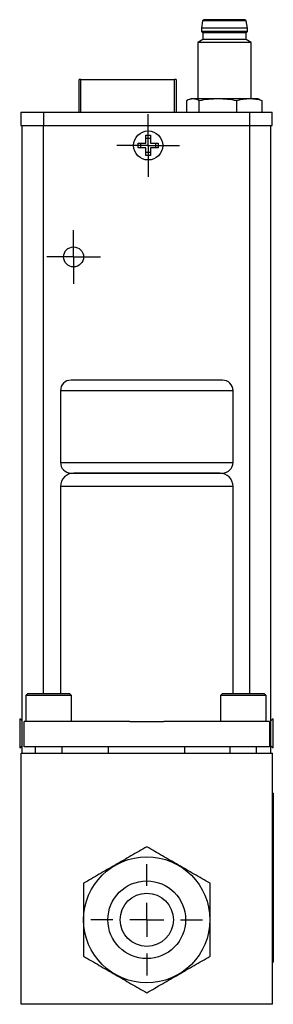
# Model space of a CAD drawing. Header units: inches. Extents: x 2.9 to 19.9, y 2.5 to 15.1.
# Tile 8 of 11: x 12.6 to 14.1, y 6.2 to 12. Entities that reach past the tile are written whole.
import ezdxf

# ---------------------------------------------------------------- set-up
doc = ezdxf.new("R2010")
doc.units = ezdxf.units.IN
doc.header["$LTSCALE"] = 2
doc.header["$MEASUREMENT"] = 0
doc.layers.add('1', color=7, linetype='Continuous')

# ---------------------------------------------------------------- blocks, each defined once
blk = doc.blocks.new('SW_CENTERMARKSYMBOL_1')
at = {"layer": '1', "color": 0}
for p, q in [((0, 0.1), (0, 0.186)), ((0, 0), (0, 0.1)), ((-0.1, 0), (-0.186, 0)), ((0, 0), (-0.1, 0)), ((0, 0), (0, -0.1)), ((0, 0), (0.1, 0)), ((0.1, 0), (0.186, 0)), ((0, -0.1), (0, -0.186))]:
    blk.add_line(p, q, dxfattribs=at)
blk = doc.blocks.new('SW_CENTERMARKSYMBOL_2')
at = {"layer": '1', "color": 0}
for p, q in [((0, 0.1), (0, 0.1591)), ((0, 0), (0, 0.1)), ((-0.1, 0), (-0.1591, 0)), ((0, 0), (-0.1, 0)), ((0, 0), (0, -0.1)), ((0, 0), (0.1, 0)), ((0.1, 0), (0.1591, 0)), ((0, -0.1), (0, -0.1591))]:
    blk.add_line(p, q, dxfattribs=at)
blk = doc.blocks.new('SW_CENTERMARKSYMBOL_3')
at = {"layer": '1', "color": 0}
for p, q in [((0, 0.2), (0, 0.32985)), ((0, 0), (0, 0.1)), ((-0.2, 0), (-0.32985, 0)), ((0, 0), (-0.1, 0)), ((0, 0), (0, -0.1)), ((0, 0), (0.1, 0)), ((0.2, 0), (0.32985, 0)), ((0, -0.2), (0, -0.32985))]:
    blk.add_line(p, q, dxfattribs=at)

msp = doc.modelspace()

# ---------------------------------------------------------------- linework, layer by layer
at = {"color": 7, "linetype": 'Continuous', "lineweight": 25}
for p, q in [((13.6758, 11.9938), (13.6687, 11.9516)), ((13.6687, 11.9516), (13.6687, 11.9319)), ((13.8045, 11.9516), (13.6687, 11.9516)), ((13.9333, 11.9938), (13.6758, 11.9938)), ((13.9404, 11.9516), (13.8045, 11.9516)), ((13.9404, 11.9516), (13.9333, 11.9938)), ((13.9404, 11.9319), (13.9404, 11.9516)), ((13.6687, 11.9319), (13.6766, 11.9221)), ((13.9404, 11.9319), (13.6687, 11.9319)), ((13.6766, 11.9221), (13.6766, 11.8827)), ((13.8045, 11.9221), (13.6766, 11.9221)), ((13.9325, 11.9221), (13.8045, 11.9221)), ((13.9325, 11.9221), (13.9404, 11.9319)), ((13.9325, 11.8827), (13.9325, 11.9221)), ((13.6766, 11.8827), (13.647, 11.8657)), ((13.647, 11.8657), (13.647, 11.5323)), ((13.8045, 11.8657), (13.647, 11.8657)), ((13.9325, 11.8827), (13.6766, 11.8827)), ((13.962, 11.8657), (13.8045, 11.8657)), ((13.962, 11.8657), (13.9325, 11.8827)), ((13.962, 11.5323), (13.962, 11.8657)), ((12.946, 11.4536), (12.946, 11.6476)), ((12.956, 11.6476), (13.5091, 11.6476)), ((13.5191, 11.6476), (13.5191, 11.4536)), ((13.5813, 11.5212), (13.5813, 11.4536)), ((13.6077, 11.5323), (13.5961, 11.5281)), ((13.6185, 11.5323), (13.6077, 11.5323)), ((13.7672, 11.5323), (13.6185, 11.5323)), ((13.6557, 11.4536), (13.6557, 11.5212)), ((13.9533, 11.5323), (13.7672, 11.5323)), ((13.8788, 11.4536), (13.8788, 11.5212)), ((14.0014, 11.5323), (13.9533, 11.5323)), ((14.0129, 11.5281), (14.0014, 11.5323)), ((14.0128, 11.5278), (14.0277, 11.5212)), ((14.0277, 11.4536), (14.0277, 11.5212)), ((12.6018, 11.4536), (12.6018, 11.3748)), ((12.6018, 11.4536), (12.7356, 11.4536)), ((12.7356, 11.4536), (12.7356, 11.3748)), ((12.7356, 11.4536), (13.9522, 11.4536)), ((12.7396, 11.4556), (12.7396, 11.4536)), ((12.8133, 11.4536), (12.8133, 11.4556)), ((12.8546, 11.4536), (12.8546, 11.4556)), ((13.9522, 11.4536), (13.9522, 11.3748)), ((13.9522, 11.4536), (14.086, 11.4536)), ((14.086, 11.3748), (14.086, 11.4536)), ((12.6018, 11.3748), (12.7356, 11.3748)), ((12.6094, 7.6603), (12.6094, 11.3748)), ((12.7356, 11.3748), (13.9522, 11.3748)), ((13.9522, 11.3748), (14.086, 11.3748)), ((14.0784, 7.6603), (14.0784, 11.3748)), ((13.3402, 11.3167), (13.3672, 11.3167)), ((13.3402, 11.2702), (13.3402, 11.3167)), ((13.3672, 11.3167), (13.3672, 11.2702)), ((13.2937, 11.2702), (13.3402, 11.2702)), ((13.2937, 11.2432), (13.2937, 11.2702)), ((13.3111, 11.2432), (13.3111, 11.2702)), ((13.3402, 11.2993), (13.3672, 11.2993)), ((13.3672, 11.2702), (13.4137, 11.2702)), ((13.3964, 11.2702), (13.3964, 11.2432)), ((13.4137, 11.2702), (13.4137, 11.2432)), ((13.3402, 11.2432), (13.2937, 11.2432)), ((13.3402, 11.1967), (13.3402, 11.2432)), ((13.3672, 11.2141), (13.3402, 11.2141)), ((13.3672, 11.1967), (13.3402, 11.1967)), ((13.4137, 11.2432), (13.3672, 11.2432)), ((13.3672, 11.2432), (13.3672, 11.1967)), ((13.793, 9.8683), (12.898, 9.8683)), ((12.8355, 9.8058), (12.8355, 9.3808)), ((13.8555, 9.3808), (13.8555, 9.8058)), ((12.898, 9.3183), (13.793, 9.3183)), ((12.8355, 9.2396), (12.8355, 8.0123)), ((13.8555, 8.0123), (13.8555, 9.2396)), ((12.6405, 8.0123), (12.6305, 8.0023)), ((12.6305, 8.0023), (12.6305, 7.8483)), ((12.8172, 8.0023), (12.6305, 8.0023)), ((12.8134, 8.0123), (12.6405, 8.0123)), ((12.8905, 8.0123), (12.8134, 8.0123)), ((12.9005, 8.0023), (12.8172, 8.0023)), ((12.9005, 8.0023), (12.8905, 8.0123)), ((12.9005, 7.8483), (12.9005, 8.0023)), ((13.7905, 8.0123), (13.7805, 8.0023)), ((13.7805, 8.0023), (13.7805, 7.8483)), ((13.9672, 8.0023), (13.7805, 8.0023)), ((13.9634, 8.0123), (13.7905, 8.0123)), ((14.0405, 8.0123), (13.9634, 8.0123)), ((14.0505, 8.0023), (13.9672, 8.0023)), ((14.0505, 8.0023), (14.0405, 8.0123)), ((14.0505, 7.8483), (14.0505, 8.0023)), ((12.6094, 7.8516), (12.5944, 7.8643)), ((12.5944, 7.8643), (12.5944, 7.7063)), ((12.6205, 7.6983), (12.6205, 7.8483)), ((13.245, 7.8483), (12.6205, 7.8483)), ((13.245, 7.8483), (13.446, 7.8483)), ((14.0705, 7.8483), (13.446, 7.8483)), ((14.0705, 7.8483), (14.0705, 7.6983)), ((14.0934, 7.8644), (14.0784, 7.8517)), ((14.0934, 7.6924), (14.0934, 7.8644)), ((12.5944, 7.7063), (12.5944, 7.6923)), ((12.5944, 7.6923), (12.6094, 7.7051)), ((14.0705, 7.6983), (12.6205, 7.6983)), ((12.6861, 7.6983), (12.6861, 7.6603)), ((12.845, 7.6603), (12.845, 7.6983)), ((13.1189, 7.6603), (13.1189, 7.6983)), ((13.5689, 7.6983), (13.5689, 7.6603)), ((13.8361, 7.6983), (13.8361, 7.6603)), ((13.995, 7.6603), (13.995, 7.6983)), ((14.0784, 7.7052), (14.0934, 7.6924)), ((12.603, 6.1753), (12.603, 7.6603)), ((12.603, 7.6603), (14.088, 7.6603)), ((14.088, 6.1753), (14.088, 7.6603)), ((14.093, 7.4253), (14.088, 7.4253)), ((14.093, 7.4253), (14.093, 6.4253)), ((14.093, 7.3395), (14.0934, 7.3395)), ((14.0934, 7.3395), (14.0934, 7.1956)), ((14.0934, 7.1956), (14.093, 7.1956)), ((14.0934, 6.9526), (14.093, 6.9526)), ((14.0934, 6.8103), (14.0934, 6.9526)), ((14.093, 6.8103), (14.0934, 6.8103)), ((14.0934, 6.8103), (14.0934, 6.668)), ((14.0934, 6.668), (14.093, 6.668)), ((14.088, 6.4253), (14.093, 6.4253)), ((14.088, 6.1753), (12.603, 6.1753))]:
    msp.add_line(p, q, dxfattribs=at)
at = {"color": 8, "linetype": 'Continuous', "lineweight": 25}
for p, q in [((12.956, 11.4536), (12.956, 11.6476)), ((13.5091, 11.4536), (13.5091, 11.6476)), ((12.7344, 8.0123), (12.7344, 11.3748)), ((13.9534, 11.3748), (13.9534, 8.0123)), ((13.8555, 9.8058), (12.8355, 9.8058)), ((12.8355, 9.3808), (13.8555, 9.3808)), ((13.8555, 9.2396), (12.8355, 9.2396))]:
    msp.add_line(p, q, dxfattribs=at)
at = {"color": 7, "linetype": 'Continuous', "lineweight": 25, "flags": 128}
for points in [[(12.956, 11.6476), (12.9541, 11.6476), (12.9522, 11.6476), (12.9505, 11.6476), (12.949, 11.6476), (12.9477, 11.6476), (12.9468, 11.6476), (12.9462, 11.6476), (12.946, 11.6476)], [(13.5191, 11.6476), (13.5189, 11.6476), (13.5183, 11.6476), (13.5174, 11.6476), (13.5161, 11.6476), (13.5146, 11.6476), (13.5129, 11.6476), (13.511, 11.6476), (13.5091, 11.6476)]]:
    msp.add_lwpolyline(points, dxfattribs=at)
at = {"color": 7, "linetype": 'Continuous', "lineweight": 25}
for centre, radius in [((13.3537, 11.2567), 0.086), ((12.9129, 10.5973), 0.0591), ((13.3455, 6.6753), 0.3731), ((13.3455, 6.6753), 0.2299), ((13.3455, 6.6753), 0.1575)]:
    msp.add_circle(centre, radius, dxfattribs=at)
for centre, radius, start, end in [((13.6836, 11.993), 0.00787, 90, 173.4802), ((13.9255, 11.993), 0.00787, 6.5198, 90), ((12.898, 9.8058), 0.0625, 90, 180), ((13.793, 9.8058), 0.0625, 0, 90), ((12.898, 9.3808), 0.0625, 180, 270), ((13.793, 9.3808), 0.0625, 270, 0), ((12.9142, 9.2396), 0.0787, 90, 180), ((13.7768, 9.2396), 0.0787, 0, 90)]:
    msp.add_arc(centre, radius, start, end, dxfattribs=at)
for points in [[(13.8045, 12.0008), (13.7378, 12.0008), (13.6836, 12.0008), (13.6836, 12.0008)], [(13.6185, 11.5323), (13.606, 11.5323), (13.5936, 11.5281), (13.5813, 11.5212)], [(13.6557, 11.5212), (13.6434, 11.5281), (13.631, 11.5323), (13.6185, 11.5323)], [(13.7672, 11.5323), (13.7297, 11.5323), (13.6925, 11.5281), (13.6557, 11.5212)], [(13.8788, 11.5212), (13.8419, 11.5281), (13.8048, 11.5323), (13.7672, 11.5323)], [(13.9533, 11.5323), (13.9282, 11.5323), (13.9035, 11.5281), (13.8788, 11.5212)], [(14.0277, 11.5212), (14.0031, 11.5281), (13.9783, 11.5323), (13.9533, 11.5323)]]:
    msp.add_open_spline(points, degree=3, dxfattribs=at)
for points, knots in [([(13.9255, 12.0008), (13.9255, 12.0008), (13.9127, 12.0008), (13.8674, 12.0008), (13.8366, 12.0008), (13.8045, 12.0008)], [0, 0, 0, 0, 0.5, 0.5, 1, 1, 1, 1]), ([(13.7768, 9.3183), (13.7768, 9.3183), (13.7313, 9.3183), (13.5696, 9.3183), (13.4599, 9.3183), (13.2311, 9.3183), (13.1214, 9.3183), (12.9597, 9.3183), (12.9142, 9.3183), (12.9142, 9.3183)], [0, 0, 0, 0, 0.25, 0.25, 0.5, 0.5, 0.75, 0.75, 1, 1, 1, 1]), ([(13.3455, 7.1072), (13.3143, 7.0892), (13.2832, 7.0712), (13.2208, 7.0352), (13.1585, 6.9992), (13.0962, 6.9632), (13.0338, 6.9272), (13.0027, 6.9093), (12.9715, 6.8913)], [0, 0, 0, 0, 0.25, 0.25, 0.5, 0.75, 0.75, 1, 1, 1, 1]), ([(13.7195, 6.8913), (13.6884, 6.9093), (13.6572, 6.9272), (13.5949, 6.9632), (13.5325, 6.9992), (13.4702, 7.0352), (13.4078, 7.0712), (13.3767, 7.0892), (13.3455, 7.1072)], [0, 0, 0, 0, 0.25, 0.25, 0.5, 0.75, 0.75, 1, 1, 1, 1]), ([(12.9715, 6.8913), (12.9715, 6.8553), (12.9715, 6.8193), (12.9715, 6.7473), (12.9715, 6.6753), (12.9715, 6.6033), (12.9715, 6.5314), (12.9715, 6.4954), (12.9715, 6.4594)], [0, 0, 0, 0, 0.25, 0.25, 0.5, 0.75, 0.75, 1, 1, 1, 1]), ([(13.7195, 6.4594), (13.7195, 6.4954), (13.7195, 6.5314), (13.7195, 6.6033), (13.7195, 6.6753), (13.7195, 6.7473), (13.7195, 6.8193), (13.7195, 6.8553), (13.7195, 6.8913)], [0, 0, 0, 0, 0.25, 0.25, 0.5, 0.75, 0.75, 1, 1, 1, 1]), ([(12.9715, 6.4594), (13.0027, 6.4414), (13.0338, 6.4234), (13.0962, 6.3874), (13.1585, 6.3514), (13.2208, 6.3154), (13.2832, 6.2794), (13.3143, 6.2614), (13.3455, 6.2434)], [0, 0, 0, 0, 0.25, 0.25, 0.5, 0.75, 0.75, 1, 1, 1, 1]), ([(13.3455, 6.2434), (13.3767, 6.2614), (13.4078, 6.2794), (13.4702, 6.3154), (13.5325, 6.3514), (13.5949, 6.3874), (13.6572, 6.4234), (13.6884, 6.4414), (13.7195, 6.4594)], [0, 0, 0, 0, 0.25, 0.25, 0.5, 0.75, 0.75, 1, 1, 1, 1])]:
    msp.add_open_spline(points, degree=3, knots=knots, dxfattribs=at)

# ---------------------------------------------------------------- block references
at = {"layer": '1', "color": 7}
for name, p in [('SW_CENTERMARKSYMBOL_1', (13.3537, 11.2567)), ('SW_CENTERMARKSYMBOL_2', (12.9129, 10.5973)), ('SW_CENTERMARKSYMBOL_3', (13.3455, 6.6753))]:
    msp.add_blockref(name, p, dxfattribs=at)

doc.saveas('drawing.dxf')
